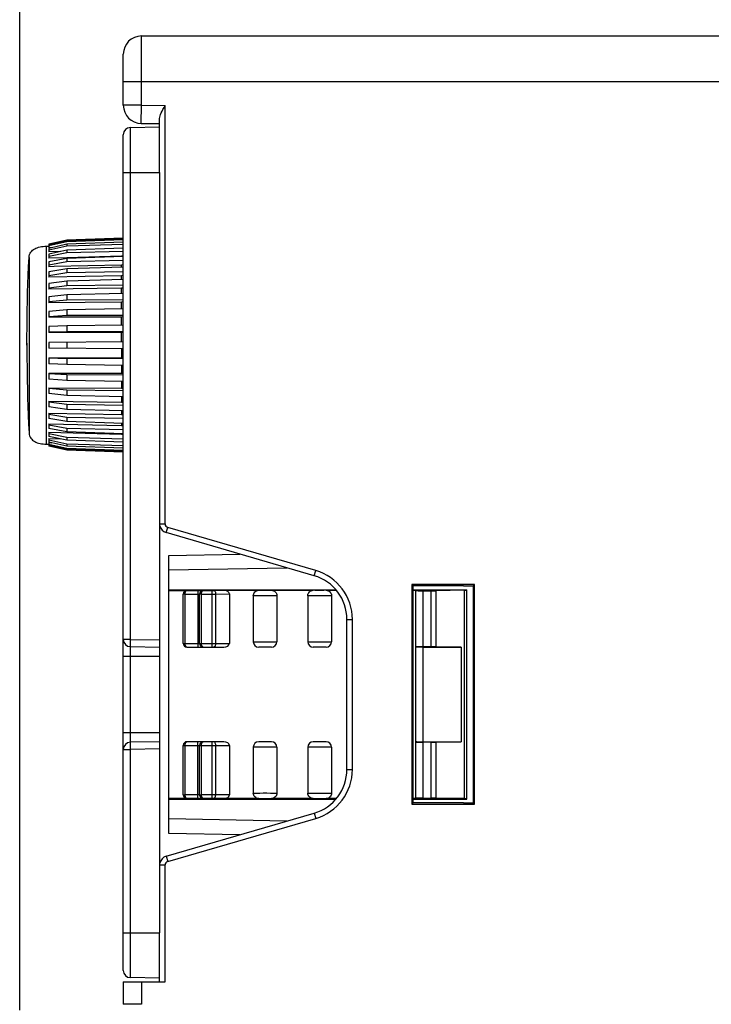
# Model space of a CAD drawing. Header units: inches. Extents: x 0 to 864, y 0 to 559.
# Tile 20 of 23: x 449 to 487, y 411 to 465. Entities that reach past the tile are written whole.
import ezdxf

# ---------------------------------------------------------------- set-up
doc = ezdxf.new("R2010")
doc.units = ezdxf.units.IN
doc.header["$LTSCALE"] = 10
doc.header["$MEASUREMENT"] = 0
doc.layers.add('DIMENSIONS', color=140, linetype='Continuous')
doc.styles.add('TEXTSTYLE_1', font='arial.ttf')
doc.dimstyles.get("Standard").update_dxf_attribs({"dimtxt": 6, "dimasz": 6.5, "dimexe": 2.5, "dimexo": 3.5, "dimgap": 1.25, "dimtad": 0, "dimtih": 1, "dimtoh": 1, "dimdec": 1, "dimzin": 0, "dimdsep": 46, "dimtxsty": 'Standard', "dimcen": 0, "dimadec": 0, "dimazin": 0, "dimtfac": 1, "dimtdec": 1, "dimtofl": 0, "dimtmove": 0, "dimatfit": 3, "dimfxl": 0, "dimtolj": 1, "dimtzin": 0, "dimarcsym": 0})

# ---------------------------------------------------------------- blocks, each defined once
blk = doc.blocks.new('*D58')
at = {"layer": 'DEFPOINTS', "color": 0}
for p in [(600.74, 514.045), (600.74, 463.96), (448.74, 407.207)]:
    blk.add_point(p, dxfattribs=at)
at = {"layer": 'DIMENSIONS', "color": 0, "lineweight": -2}
for p, q in [((448.74, 410.707), (448.74, 516.545)), ((600.74, 467.46), (600.74, 516.545)), ((455.24, 514.045), (513.561, 514.045)), ((594.24, 514.045), (535.919, 514.045))]:
    blk.add_line(p, q, dxfattribs=at)
at = {"layer": 'DIMENSIONS', "color": 0}
for points in [[(455.24, 515.128), (455.24, 512.961), (448.74, 514.045)], [(594.24, 515.128), (594.24, 512.961), (600.74, 514.045)]]:
    blk.add_solid(points, dxfattribs=at)
at = {"layer": 'DIMENSIONS', "color": 0, "char_height": 6, "attachment_point": 5, "style": 'TEXTSTYLE_1'}
for s, insert in [('\\A1;152.0', (524.74, 518.358)), ('\\A1;[5.98]', (524.74, 508.95))]:
    blk.add_mtext(s, dxfattribs=dict(at, insert=insert))

msp = doc.modelspace()

# ---------------------------------------------------------------- linework, layer by layer
for p, q in [((455.44, 460.451), (455.44, 464.26)), ((455.44, 464.26), (534.44, 464.26)), ((454.44, 460.451), (454.44, 463.26)), ((454.44, 461.76), (534.44, 461.76)), ((455.44, 460.451), (454.44, 460.451)), ((455.431, 459.451), (455.44, 460.451)), ((455.44, 460.451), (456.74, 460.44)), ((456.74, 437.435), (456.74, 460.44)), ((456.44, 456.76), (456.44, 459.728)), ((454.833, 459.232), (456.44, 459.26)), ((454.833, 459.232), (456.44, 459.26)), ((454.833, 431.088), (454.833, 459.232)), ((455.431, 459.451), (456.44, 459.442)), ((454.44, 412.888), (454.44, 458.832)), ((454.44, 456.76), (456.44, 456.76)), ((456.44, 456.76), (456.44, 430.66)), ((454.44, 453.148), (451.34, 453.04)), ((454.44, 453.105), (451.34, 452.994)), ((450.219, 452.703), (450.34, 452.707)), ((450.219, 441.816), (450.219, 452.703)), ((451.34, 453.04), (450.34, 452.807)), ((451.34, 452.994), (450.34, 452.763)), ((451.34, 452.943), (450.34, 452.715)), ((450.34, 452.807), (450.34, 452.614)), ((451.34, 452.807), (450.34, 452.584)), ((451.34, 452.706), (450.34, 452.488)), ((450.499, 452.619), (450.34, 452.614)), ((450.34, 452.584), (450.34, 452.391)), ((454.44, 453.046), (451.34, 452.943)), ((451.34, 452.994), (451.34, 452.943)), ((454.44, 452.919), (451.34, 452.807)), ((451.34, 452.807), (451.34, 452.706)), ((454.44, 452.801), (451.34, 452.706)), ((454.44, 452.593), (451.34, 452.484)), ((449.255, 452.073), (449.255, 442.446)), ((451.34, 452.484), (450.34, 452.273)), ((450.993, 452.411), (450.34, 452.391)), ((451.34, 452.336), (450.34, 452.133)), ((450.34, 452.273), (450.34, 452.042)), ((451.339, 452.068), (450.34, 452.042)), ((451.34, 452.032), (450.34, 451.839)), ((454.34, 452.149), (451.339, 452.068)), ((451.34, 452.484), (451.34, 452.336)), ((454.44, 452.42), (451.34, 452.336)), ((454.44, 452.135), (451.34, 452.032)), ((451.34, 452.032), (451.34, 451.84)), ((454.44, 452.174), (454.34, 452.149)), ((454.34, 452.132), (454.34, 452.149)), ((451.34, 451.84), (450.34, 451.657)), ((450.34, 451.839), (450.34, 451.574)), ((450.64, 451.581), (450.34, 451.574)), ((454.34, 451.666), (450.64, 451.581)), ((454.44, 451.911), (451.34, 451.84)), ((454.44, 451.558), (451.34, 451.462)), ((454.44, 451.689), (454.34, 451.666)), ((454.34, 451.555), (454.34, 451.666)), ((451.34, 451.462), (450.34, 451.292)), ((450.34, 451.292), (450.34, 451.001)), ((451.34, 451.231), (450.34, 451.073)), ((454.34, 451.074), (450.34, 451.001)), ((451.34, 451.462), (451.34, 451.231)), ((454.44, 451.289), (451.34, 451.231)), ((454.44, 451.094), (454.34, 451.074)), ((454.34, 450.872), (454.34, 451.074)), ((451.34, 450.789), (450.34, 450.646)), ((450.34, 450.646), (450.34, 450.335)), ((451.34, 450.525), (450.34, 450.395)), ((454.44, 450.875), (451.34, 450.789)), ((451.34, 450.789), (451.34, 450.525)), ((454.44, 450.567), (451.34, 450.525)), ((454.44, 450.405), (454.34, 450.389)), ((454.34, 450.389), (450.34, 450.335)), ((451.34, 450.029), (450.34, 449.916)), ((450.34, 449.916), (450.34, 449.594)), ((454.44, 450.103), (451.34, 450.029)), ((451.34, 450.029), (451.34, 449.738)), ((454.34, 450.1), (454.34, 450.389)), ((451.34, 449.738), (450.34, 449.641)), ((454.34, 449.626), (450.34, 449.594)), ((454.44, 449.763), (451.34, 449.738)), ((454.44, 449.638), (454.34, 449.626)), ((454.34, 449.259), (454.34, 449.626)), ((451.34, 449.201), (450.34, 449.121)), ((450.34, 449.121), (450.34, 448.795)), ((451.34, 448.89), (450.34, 448.827)), ((454.34, 448.805), (450.34, 448.795)), ((454.44, 449.261), (451.34, 449.201)), ((451.34, 449.201), (451.34, 448.89)), ((454.44, 448.898), (451.34, 448.89)), ((454.44, 448.813), (454.34, 448.805)), ((454.34, 448.368), (454.34, 448.805)), ((451.34, 448.325), (450.34, 448.28)), ((450.34, 448.28), (450.34, 447.959)), ((454.44, 448.369), (451.34, 448.325)), ((451.34, 448.325), (451.34, 448.003)), ((451.34, 448.003), (450.34, 447.975)), ((454.34, 447.946), (450.34, 447.959)), ((454.44, 447.993), (451.34, 448.003)), ((454.44, 447.95), (454.34, 447.946)), ((454.34, 447.449), (454.34, 447.946)), ((449.14, 447.376), (449.14, 447.26)), ((449.14, 447.26), (449.14, 447.127)), ((449.14, 447.26), (449.14, 447.128)), ((454.44, 447.45), (450.34, 447.414)), ((450.34, 447.414), (450.34, 447.105)), ((451.34, 447.423), (451.34, 447.096)), ((449.14, 447.128), (449.14, 446.99)), ((449.14, 446.99), (449.142, 446.426)), ((454.44, 447.069), (450.34, 447.105)), ((454.34, 447.07), (454.34, 446.573)), ((449.142, 446.426), (449.144, 446.163)), ((450.34, 446.561), (454.34, 446.573)), ((450.34, 446.561), (450.34, 446.239)), ((451.34, 446.517), (450.34, 446.545)), ((451.34, 446.194), (450.34, 446.239)), ((454.44, 446.527), (451.34, 446.517)), ((451.34, 446.517), (451.34, 446.194)), ((454.44, 446.15), (451.34, 446.194)), ((454.34, 446.573), (454.44, 446.57)), ((454.34, 446.152), (454.34, 445.714)), ((450.34, 445.724), (450.34, 445.398)), ((450.34, 445.724), (454.34, 445.714)), ((451.34, 445.629), (450.34, 445.693)), ((451.34, 445.629), (451.34, 445.318)), ((454.44, 445.621), (451.34, 445.629)), ((454.34, 445.714), (454.44, 445.707)), ((451.34, 445.318), (450.34, 445.398)), ((454.44, 445.259), (451.34, 445.318)), ((454.34, 445.261), (454.34, 444.894)), ((450.34, 444.925), (450.34, 444.603)), ((450.34, 444.925), (454.34, 444.894)), ((451.34, 444.781), (450.34, 444.879)), ((451.34, 444.49), (450.34, 444.603)), ((451.34, 444.781), (451.34, 444.49)), ((454.44, 444.756), (451.34, 444.781)), ((454.44, 444.417), (451.34, 444.49)), ((454.34, 444.894), (454.44, 444.881)), ((450.34, 444.184), (450.34, 443.874)), ((450.34, 444.184), (454.34, 444.131)), ((451.34, 443.995), (450.34, 444.124)), ((451.34, 443.995), (451.34, 443.73)), ((454.44, 443.953), (451.34, 443.995)), ((454.34, 444.419), (454.34, 444.131)), ((454.34, 444.131), (454.44, 444.115)), ((451.34, 443.73), (450.34, 443.874)), ((450.34, 443.519), (450.34, 443.228)), ((450.34, 443.519), (454.34, 443.445)), ((451.34, 443.288), (450.34, 443.446)), ((454.44, 443.645), (451.34, 443.73)), ((454.34, 443.647), (454.34, 443.445)), ((454.34, 443.445), (454.44, 443.426)), ((451.34, 443.057), (450.34, 443.228)), ((450.34, 442.945), (450.34, 442.681)), ((450.34, 442.945), (454.34, 442.854)), ((451.34, 442.68), (450.34, 442.862)), ((451.34, 443.288), (451.34, 443.057)), ((454.44, 443.231), (451.34, 443.288)), ((454.44, 442.961), (451.34, 443.057)), ((454.34, 442.965), (454.34, 442.854)), ((454.34, 442.854), (454.44, 442.831)), ((451.34, 442.488), (450.34, 442.681)), ((450.34, 442.478), (450.34, 442.246)), ((450.34, 442.478), (454.34, 442.37)), ((451.34, 442.184), (450.34, 442.387)), ((451.34, 442.68), (451.34, 442.488)), ((454.44, 442.608), (451.34, 442.68)), ((454.44, 442.384), (451.34, 442.488)), ((454.34, 442.387), (454.34, 442.37)), ((454.34, 442.37), (454.44, 442.345)), ((450.219, 441.816), (450.34, 441.812)), ((451.34, 442.036), (450.34, 442.246)), ((450.34, 442.129), (450.34, 441.936)), ((450.34, 442.129), (450.993, 442.109)), ((451.34, 441.813), (450.34, 442.031)), ((451.34, 441.712), (450.34, 441.936)), ((450.34, 441.905), (450.34, 441.712)), ((450.34, 441.905), (450.499, 441.9)), ((451.34, 441.576), (450.34, 441.805)), ((451.34, 441.525), (450.34, 441.756)), ((451.34, 442.184), (451.34, 442.036)), ((454.44, 442.1), (451.34, 442.184)), ((454.44, 441.927), (451.34, 442.036)), ((451.34, 441.813), (451.34, 441.712)), ((454.44, 441.719), (451.34, 441.813)), ((451.34, 441.48), (450.34, 441.712)), ((454.44, 441.601), (451.34, 441.712)), ((451.34, 441.576), (451.34, 441.525)), ((454.44, 441.474), (451.34, 441.576)), ((454.44, 441.414), (451.34, 441.525)), ((454.44, 441.372), (451.34, 441.48)), ((456.44, 437.435), (456.74, 437.435)), ((456.8, 436.955), (456.884, 437.243)), ((464.939, 434.584), (456.8, 436.955)), ((465.023, 434.872), (456.884, 437.243)), ((456.94, 435.707), (460.85, 435.775)), ((456.94, 420.412), (456.94, 435.707)), ((456.94, 434.907), (463.441, 435.021)), ((464.939, 434.584), (465.023, 434.872)), ((456.94, 433.81), (466.132, 433.81)), ((456.94, 433.782), (457.94, 433.782)), ((457.94, 433.779), (458.604, 433.779)), ((458.54, 433.779), (458.54, 430.66)), ((458.604, 433.779), (458.678, 433.779)), ((458.647, 433.626), (458.64, 433.574)), ((458.678, 433.779), (458.73, 433.778)), ((458.73, 433.778), (458.763, 433.778)), ((458.84, 433.774), (459.331, 433.774)), ((459.331, 433.774), (459.395, 433.775)), ((459.331, 430.66), (459.331, 433.774)), ((459.395, 433.775), (459.967, 433.784)), ((459.967, 433.784), (461.89, 433.785)), ((462.24, 433.779), (462.13, 433.779)), ((462.349, 433.779), (462.24, 433.779)), ((462.447, 433.78), (462.349, 433.779)), ((462.59, 433.785), (464.89, 433.787)), ((465.24, 433.781), (465.13, 433.781)), ((465.349, 433.781), (465.24, 433.781)), ((465.447, 433.782), (465.349, 433.781)), ((465.59, 433.787), (466.152, 433.787)), ((470.303, 434.097), (470.303, 422.022)), ((470.303, 434.097), (470.375, 434.025)), ((473.758, 434.097), (470.303, 434.097)), ((470.375, 434.025), (470.375, 422.095)), ((473.147, 434.024), (470.375, 434.025)), ((470.375, 433.81), (473.34, 433.81)), ((470.375, 433.79), (470.54, 433.79)), ((470.54, 422.329), (470.54, 433.79)), ((470.94, 430.684), (470.94, 433.761)), ((470.94, 433.761), (471.381, 433.761)), ((471.381, 430.684), (471.381, 433.761)), ((473.215, 433.79), (471.656, 433.763)), ((471.656, 430.682), (471.656, 433.763)), ((473.147, 434.024), (473.683, 434.022)), ((473.215, 422.33), (473.215, 433.79)), ((473.34, 422.31), (473.34, 433.81)), ((473.683, 434.022), (473.758, 434.097)), ((473.683, 434.022), (473.683, 422.097)), ((473.758, 422.022), (473.758, 434.097)), ((457.74, 430.86), (457.74, 433.577)), ((457.84, 433.579), (457.79, 433.578)), ((457.84, 430.86), (457.84, 433.579)), ((457.84, 433.579), (458.548, 433.579)), ((458.548, 433.579), (458.562, 433.579)), ((458.562, 433.579), (458.574, 433.579)), ((458.64, 430.86), (458.64, 433.572)), ((458.74, 433.574), (458.69, 433.574)), ((458.74, 433.574), (459.331, 433.575)), ((458.74, 430.86), (458.74, 433.574)), ((459.331, 433.575), (459.524, 433.575)), ((459.524, 433.575), (460.274, 433.586)), ((459.524, 430.86), (459.524, 433.575)), ((460.274, 433.586), (460.274, 430.86)), ((461.59, 433.485), (461.59, 430.96)), ((462.138, 433.479), (461.945, 433.479)), ((462.342, 433.479), (462.138, 433.479)), ((462.535, 433.48), (462.342, 433.479)), ((462.7, 433.481), (462.535, 433.48)), ((462.89, 433.485), (462.89, 430.96)), ((464.59, 433.487), (464.59, 430.96)), ((465.138, 433.481), (464.945, 433.481)), ((465.342, 433.481), (465.138, 433.481)), ((465.535, 433.481), (465.342, 433.481)), ((465.7, 433.483), (465.535, 433.481)), ((465.89, 433.487), (465.89, 430.96)), ((466.74, 423.935), (466.74, 432.184)), ((466.74, 432.184), (467.04, 432.184)), ((467.04, 423.935), (467.04, 432.184)), ((454.833, 431.088), (454.44, 431.088)), ((454.833, 431.088), (456.44, 431.06)), ((461.59, 430.96), (462.89, 430.96)), ((464.59, 430.96), (465.89, 430.96)), ((454.833, 425.432), (454.833, 430.688)), ((454.833, 430.688), (456.44, 430.66)), ((456.44, 430.66), (456.44, 425.46)), ((457.74, 430.86), (460.274, 430.86)), ((457.94, 430.66), (459.963, 430.66)), ((458.84, 430.66), (458.83, 430.661)), ((462.59, 430.66), (461.89, 430.66)), ((465.59, 430.66), (464.89, 430.66)), ((470.927, 425.46), (470.927, 430.66)), ((470.927, 430.66), (473.022, 430.66)), ((471.381, 430.684), (470.94, 430.684)), ((473.022, 430.66), (471.656, 430.682)), ((473.022, 430.66), (473.022, 425.46)), ((454.44, 430.16), (456.44, 430.16)), ((454.44, 425.96), (456.44, 425.96)), ((454.44, 425.032), (454.833, 425.032)), ((456.44, 425.46), (454.833, 425.432)), ((456.44, 425.06), (454.833, 425.032)), ((454.833, 412.488), (454.833, 425.032)), ((456.44, 425.46), (456.44, 414.96)), ((457.74, 422.542), (457.74, 425.26)), ((457.74, 425.26), (460.274, 425.26)), ((457.84, 422.541), (457.84, 425.26)), ((459.963, 425.46), (457.94, 425.46)), ((458.54, 422.34), (458.54, 425.46)), ((458.64, 422.547), (458.64, 425.26)), ((458.74, 422.545), (458.74, 425.26)), ((458.83, 425.459), (458.84, 425.46)), ((459.331, 422.345), (459.331, 425.46)), ((459.524, 422.545), (459.524, 425.26)), ((460.274, 425.26), (460.274, 422.533)), ((461.59, 425.16), (461.59, 422.635)), ((462.89, 425.16), (461.59, 425.16)), ((462.59, 425.46), (461.89, 425.46)), ((462.89, 425.16), (462.89, 422.634)), ((464.59, 425.16), (464.59, 422.633)), ((465.89, 425.16), (464.59, 425.16)), ((465.59, 425.46), (464.89, 425.46)), ((465.89, 425.16), (465.89, 422.632)), ((470.927, 425.46), (473.022, 425.46)), ((470.94, 422.359), (470.94, 425.435)), ((471.381, 425.435), (470.94, 425.435)), ((471.381, 422.359), (471.381, 425.435)), ((473.022, 425.46), (471.656, 425.437)), ((471.656, 422.357), (471.656, 425.437)), ((466.74, 423.935), (467.04, 423.935)), ((457.94, 422.337), (456.94, 422.338)), ((456.94, 422.31), (466.132, 422.31)), ((458.549, 422.54), (457.84, 422.541)), ((458.619, 422.34), (457.94, 422.341)), ((458.694, 422.341), (458.619, 422.34)), ((458.647, 422.494), (458.64, 422.545)), ((458.737, 422.341), (458.694, 422.341)), ((458.773, 422.342), (458.737, 422.341)), ((459.331, 422.545), (458.74, 422.545)), ((458.799, 422.343), (458.773, 422.342)), ((459.331, 422.345), (458.84, 422.345)), ((459.524, 422.545), (459.331, 422.545)), ((459.395, 422.345), (459.331, 422.345)), ((459.967, 422.336), (459.395, 422.345)), ((460.274, 422.533), (459.524, 422.545)), ((461.89, 422.335), (459.967, 422.336)), ((461.781, 422.639), (461.945, 422.64)), ((461.945, 422.64), (462.138, 422.641)), ((462.032, 422.34), (462.131, 422.34)), ((462.131, 422.34), (462.24, 422.341)), ((462.138, 422.641), (462.342, 422.641)), ((462.24, 422.341), (462.349, 422.34)), ((462.342, 422.641), (462.536, 422.64)), ((464.89, 422.333), (462.59, 422.334)), ((464.781, 422.637), (464.945, 422.638)), ((464.945, 422.638), (465.138, 422.639)), ((465.032, 422.338), (465.131, 422.339)), ((465.131, 422.339), (465.24, 422.339)), ((465.138, 422.639), (465.342, 422.639)), ((465.24, 422.339), (465.349, 422.338)), ((465.342, 422.639), (465.536, 422.638)), ((466.152, 422.332), (465.59, 422.332)), ((470.54, 422.329), (470.375, 422.33)), ((470.375, 422.31), (473.34, 422.31)), ((470.94, 422.359), (471.381, 422.359)), ((473.215, 422.33), (471.656, 422.357)), ((470.375, 422.095), (470.303, 422.022)), ((470.303, 422.022), (473.758, 422.022)), ((473.147, 422.095), (470.375, 422.095)), ((473.147, 422.095), (473.683, 422.097)), ((473.683, 422.097), (473.758, 422.022)), ((456.8, 419.165), (464.939, 421.535)), ((456.884, 418.877), (465.023, 421.247)), ((463.441, 421.099), (456.94, 421.212)), ((464.939, 421.535), (465.023, 421.247)), ((460.85, 420.344), (456.94, 420.412)), ((456.8, 419.165), (456.884, 418.877)), ((456.44, 418.685), (456.74, 418.685)), ((456.74, 412.26), (456.74, 418.685)), ((454.44, 414.96), (456.44, 414.96)), ((456.44, 412.26), (456.44, 414.96)), ((454.44, 412.26), (454.44, 411.026)), ((454.44, 412.26), (456.74, 412.26)), ((456.44, 412.46), (454.833, 412.488)), ((455.44, 412.26), (455.44, 411.023)), ((455.44, 411.023), (454.44, 411.026))]:
    msp.add_line(p, q)
for points in [[(456.44, 459.728), (456.446, 459.794), (456.464, 459.866), (456.492, 459.946), (456.528, 460.033), (456.572, 460.125), (456.623, 460.224), (456.68, 460.329), (456.74, 460.44)], [(449.255, 452.073), (449.267, 452.163), (449.288, 452.243), (449.318, 452.313), (449.356, 452.376), (449.4, 452.432), (449.451, 452.481), (449.508, 452.524), (449.57, 452.561), (449.637, 452.594), (449.708, 452.621), (449.784, 452.644), (449.864, 452.664), (449.948, 452.679), (450.035, 452.69), (450.125, 452.698), (450.219, 452.703)], [(449.14, 447.26), (449.141, 447.742), (449.143, 448.224), (449.147, 448.706), (449.153, 449.187), (449.161, 449.669), (449.171, 450.15), (449.185, 450.632), (449.203, 451.113), (449.226, 451.593), (449.255, 452.073)], [(449.144, 446.158), (449.147, 445.814), (449.153, 445.332), (449.161, 444.851), (449.171, 444.369), (449.185, 443.888), (449.203, 443.407), (449.226, 442.926), (449.255, 442.446)], [(449.255, 442.446), (449.267, 442.357), (449.288, 442.277), (449.318, 442.206), (449.356, 442.143), (449.4, 442.088), (449.451, 442.039), (449.508, 441.996), (449.57, 441.958), (449.637, 441.926), (449.708, 441.898), (449.784, 441.875), (449.864, 441.856), (449.948, 441.841), (450.035, 441.829), (450.125, 441.821), (450.219, 441.816)], [(457.75, 433.641), (457.747, 433.628), (457.744, 433.615), (457.742, 433.602), (457.74, 433.59), (457.74, 433.577)], [(457.94, 433.779), (457.926, 433.778), (457.913, 433.777), (457.899, 433.774), (457.886, 433.771), (457.874, 433.767), (457.861, 433.762), (457.849, 433.756), (457.838, 433.75), (457.827, 433.743), (457.816, 433.735), (457.806, 433.727), (457.797, 433.718), (457.789, 433.708), (457.781, 433.699), (457.773, 433.688), (457.767, 433.677), (457.76, 433.665), (457.755, 433.653), (457.75, 433.641)], [(457.84, 433.579), (457.84, 433.592), (457.841, 433.606), (457.843, 433.62), (457.844, 433.634), (457.847, 433.647), (457.849, 433.661), (457.853, 433.673), (457.856, 433.686), (457.86, 433.697), (457.865, 433.708), (457.869, 433.718), (457.874, 433.727), (457.88, 433.736), (457.885, 433.744), (457.891, 433.752), (457.898, 433.759), (457.904, 433.764), (457.911, 433.769), (457.918, 433.773), (457.925, 433.776), (457.933, 433.778), (457.94, 433.779)], [(458.65, 433.636), (458.647, 433.623), (458.644, 433.61), (458.642, 433.598), (458.64, 433.585), (458.64, 433.572)], [(458.84, 433.774), (458.788, 433.767), (458.74, 433.747), (458.699, 433.716), (458.667, 433.674), (458.647, 433.626)], [(458.84, 433.774), (458.826, 433.774), (458.813, 433.772), (458.799, 433.77), (458.786, 433.766), (458.774, 433.762), (458.761, 433.757), (458.749, 433.751), (458.738, 433.745), (458.727, 433.738), (458.716, 433.73), (458.706, 433.722), (458.697, 433.713), (458.689, 433.704), (458.681, 433.694), (458.673, 433.683), (458.667, 433.672), (458.66, 433.661), (458.655, 433.648), (458.65, 433.636)], [(458.74, 433.574), (458.74, 433.588), (458.741, 433.601), (458.743, 433.615), (458.744, 433.629), (458.747, 433.643), (458.749, 433.656), (458.753, 433.669), (458.756, 433.681), (458.76, 433.692), (458.765, 433.703), (458.769, 433.713), (458.774, 433.723), (458.78, 433.731), (458.785, 433.74), (458.791, 433.747), (458.798, 433.754), (458.804, 433.76), (458.811, 433.765), (458.818, 433.769), (458.825, 433.772), (458.831, 433.773)], [(458.763, 433.778), (458.794, 433.777), (458.807, 433.777), (458.819, 433.776), (458.828, 433.776), (458.835, 433.775), (458.839, 433.775), (458.84, 433.774)], [(459.395, 433.775), (459.428, 433.768), (459.459, 433.747), (459.485, 433.715), (459.506, 433.674), (459.519, 433.626), (459.524, 433.575)], [(461.59, 433.485), (461.596, 433.544), (461.613, 433.599), (461.64, 433.651), (461.678, 433.697), (461.723, 433.734), (461.775, 433.762), (461.83, 433.779), (461.89, 433.785)], [(462.13, 433.779), (462.032, 433.78), (461.99, 433.781), (461.955, 433.781), (461.926, 433.782), (461.906, 433.783), (461.894, 433.784), (461.89, 433.785)], [(462.59, 433.785), (462.586, 433.784), (462.574, 433.783), (462.553, 433.782), (462.525, 433.782), (462.489, 433.781), (462.447, 433.78)], [(462.59, 433.785), (462.649, 433.779), (462.705, 433.762), (462.757, 433.734), (462.802, 433.697), (462.84, 433.651), (462.867, 433.6), (462.884, 433.545), (462.89, 433.485)], [(464.59, 433.487), (464.596, 433.546), (464.613, 433.601), (464.64, 433.653), (464.678, 433.698), (464.723, 433.736), (464.775, 433.764), (464.83, 433.78), (464.89, 433.787)], [(465.13, 433.781), (465.032, 433.782), (464.99, 433.782), (464.955, 433.783), (464.926, 433.784), (464.906, 433.785), (464.894, 433.786), (464.89, 433.787)], [(465.59, 433.787), (465.586, 433.786), (465.574, 433.785), (465.553, 433.784), (465.525, 433.783), (465.489, 433.783), (465.447, 433.782)], [(465.59, 433.787), (465.649, 433.781), (465.705, 433.764), (465.757, 433.736), (465.802, 433.699), (465.84, 433.653), (465.867, 433.601), (465.884, 433.546), (465.89, 433.487)], [(457.79, 433.578), (457.769, 433.578), (457.753, 433.578), (457.743, 433.577), (457.74, 433.577)], [(458.574, 433.579), (458.586, 433.579), (458.592, 433.579), (458.598, 433.578), (458.603, 433.578), (458.609, 433.578), (458.615, 433.578), (458.62, 433.577), (458.625, 433.577), (458.629, 433.577), (458.633, 433.576), (458.636, 433.576), (458.638, 433.575), (458.64, 433.575), (458.64, 433.574)], [(458.69, 433.574), (458.669, 433.573), (458.653, 433.573), (458.643, 433.573), (458.64, 433.572)], [(461.945, 433.479), (461.78, 433.481), (461.714, 433.481), (461.66, 433.482), (461.622, 433.483), (461.598, 433.484), (461.59, 433.485)], [(462.89, 433.485), (462.882, 433.484), (462.858, 433.483), (462.819, 433.482), (462.766, 433.482), (462.7, 433.481)], [(464.945, 433.481), (464.78, 433.482), (464.714, 433.483), (464.66, 433.484), (464.622, 433.485), (464.598, 433.486), (464.59, 433.487)], [(465.89, 433.487), (465.882, 433.486), (465.858, 433.485), (465.819, 433.484), (465.766, 433.483), (465.7, 433.483)], [(454.833, 430.688), (454.832, 430.696), (454.831, 430.718), (454.83, 430.755), (454.83, 430.805), (454.83, 430.866), (454.831, 430.935), (454.832, 431.01), (454.833, 431.088)], [(457.94, 430.66), (457.931, 430.661), (457.922, 430.663), (457.914, 430.667), (457.907, 430.671), (457.9, 430.677), (457.893, 430.683), (457.887, 430.69), (457.881, 430.698), (457.876, 430.706), (457.871, 430.716), (457.866, 430.726), (457.861, 430.737), (457.857, 430.748), (457.853, 430.76), (457.85, 430.772), (457.847, 430.785), (457.845, 430.797), (457.843, 430.81), (457.842, 430.822), (457.841, 430.834), (457.84, 430.847), (457.84, 430.86)], [(458.83, 430.661), (458.822, 430.663), (458.814, 430.667), (458.807, 430.671), (458.8, 430.677), (458.793, 430.683), (458.787, 430.69), (458.781, 430.698), (458.776, 430.706), (458.771, 430.716), (458.766, 430.726), (458.761, 430.737), (458.757, 430.748), (458.753, 430.76), (458.75, 430.772), (458.747, 430.785), (458.745, 430.797), (458.743, 430.81), (458.742, 430.822), (458.741, 430.834), (458.74, 430.847), (458.74, 430.86)], [(459.524, 430.86), (459.521, 430.821), (459.514, 430.783), (459.502, 430.749), (459.486, 430.718), (459.467, 430.693), (459.444, 430.675), (459.42, 430.664), (459.395, 430.66)], [(454.833, 425.032), (454.832, 425.11), (454.831, 425.185), (454.83, 425.255), (454.83, 425.316), (454.83, 425.365), (454.831, 425.402), (454.832, 425.424), (454.833, 425.432)], [(457.84, 425.26), (457.84, 425.273), (457.841, 425.285), (457.842, 425.297), (457.843, 425.31), (457.845, 425.322), (457.847, 425.335), (457.85, 425.347), (457.853, 425.359), (457.857, 425.371), (457.861, 425.383), (457.866, 425.393), (457.871, 425.404), (457.876, 425.413), (457.881, 425.422), (457.887, 425.429), (457.893, 425.437), (457.9, 425.443), (457.907, 425.448), (457.914, 425.453), (457.922, 425.457), (457.931, 425.459), (457.94, 425.46)], [(458.74, 425.26), (458.74, 425.273), (458.741, 425.285), (458.742, 425.297), (458.743, 425.31), (458.745, 425.322), (458.747, 425.335), (458.75, 425.347), (458.753, 425.359), (458.757, 425.371), (458.761, 425.383), (458.766, 425.393), (458.771, 425.404), (458.776, 425.413), (458.781, 425.422), (458.787, 425.429), (458.793, 425.437), (458.8, 425.443), (458.807, 425.448), (458.814, 425.453), (458.822, 425.457), (458.83, 425.459)], [(459.524, 425.26), (459.521, 425.299), (459.514, 425.336), (459.502, 425.371), (459.486, 425.401), (459.467, 425.426), (459.444, 425.445), (459.42, 425.456), (459.395, 425.46)], [(457.74, 422.542), (457.74, 422.53), (457.742, 422.517), (457.744, 422.504), (457.747, 422.491), (457.751, 422.478), (457.755, 422.466)], [(457.74, 422.542), (457.743, 422.542), (457.753, 422.542), (457.769, 422.542), (457.79, 422.541), (457.814, 422.541), (457.84, 422.541)], [(457.755, 422.466), (457.761, 422.454), (457.767, 422.442), (457.774, 422.431), (457.782, 422.42), (457.79, 422.41), (457.798, 422.401), (457.807, 422.392), (457.817, 422.384), (457.828, 422.376), (457.84, 422.368), (457.853, 422.361), (457.867, 422.355), (457.883, 422.35), (457.9, 422.345), (457.919, 422.342), (457.94, 422.341)], [(457.94, 422.341), (457.929, 422.342), (457.918, 422.346), (457.909, 422.351), (457.901, 422.358), (457.893, 422.365), (457.887, 422.373), (457.881, 422.382), (457.875, 422.391), (457.87, 422.4), (457.865, 422.41), (457.861, 422.421), (457.857, 422.432), (457.853, 422.445), (457.85, 422.458), (457.847, 422.471), (457.845, 422.485), (457.843, 422.499), (457.841, 422.513), (457.84, 422.527), (457.84, 422.541)], [(458.64, 422.545), (458.64, 422.545), (458.639, 422.545), (458.638, 422.544), (458.637, 422.544), (458.635, 422.544), (458.633, 422.543), (458.63, 422.543), (458.627, 422.543), (458.622, 422.542), (458.618, 422.542), (458.612, 422.542), (458.606, 422.541), (458.599, 422.541), (458.591, 422.541), (458.583, 422.541), (458.575, 422.541), (458.566, 422.54), (458.558, 422.54), (458.549, 422.54)], [(458.64, 422.547), (458.64, 422.534), (458.642, 422.522), (458.644, 422.509), (458.647, 422.496), (458.651, 422.483), (458.655, 422.47)], [(458.64, 422.547), (458.643, 422.547), (458.653, 422.547), (458.669, 422.546), (458.69, 422.546), (458.714, 422.546), (458.74, 422.545)], [(458.84, 422.345), (458.788, 422.352), (458.74, 422.372), (458.699, 422.404), (458.667, 422.445), (458.647, 422.494)], [(458.655, 422.47), (458.661, 422.458), (458.667, 422.446), (458.674, 422.435), (458.682, 422.425), (458.69, 422.415), (458.698, 422.406), (458.707, 422.397), (458.717, 422.388), (458.728, 422.381), (458.74, 422.373), (458.753, 422.366), (458.767, 422.36), (458.783, 422.354), (458.8, 422.35), (458.819, 422.347), (458.84, 422.345)], [(458.84, 422.345), (458.829, 422.347), (458.818, 422.351), (458.809, 422.356), (458.801, 422.363), (458.793, 422.37), (458.787, 422.378), (458.781, 422.386), (458.775, 422.395), (458.77, 422.405), (458.765, 422.415), (458.761, 422.426), (458.757, 422.437), (458.753, 422.449), (458.75, 422.462), (458.747, 422.476), (458.745, 422.49), (458.743, 422.504), (458.741, 422.518), (458.74, 422.532), (458.74, 422.545)], [(458.84, 422.345), (458.839, 422.345), (458.838, 422.345), (458.835, 422.344), (458.831, 422.344), (458.825, 422.344), (458.818, 422.343), (458.81, 422.343), (458.799, 422.343)], [(459.395, 422.345), (459.428, 422.352), (459.459, 422.372), (459.485, 422.404), (459.506, 422.445), (459.519, 422.493), (459.524, 422.545)], [(461.59, 422.635), (461.598, 422.636), (461.622, 422.637), (461.661, 422.637), (461.714, 422.638), (461.781, 422.639)], [(461.89, 422.335), (461.83, 422.341), (461.775, 422.358), (461.723, 422.386), (461.678, 422.423), (461.64, 422.469), (461.613, 422.52), (461.596, 422.575), (461.59, 422.635)], [(461.89, 422.335), (461.894, 422.336), (461.906, 422.337), (461.926, 422.337), (461.955, 422.338), (461.991, 422.339), (462.032, 422.34)], [(462.349, 422.34), (462.448, 422.339), (462.49, 422.339), (462.525, 422.338), (462.554, 422.337), (462.574, 422.336), (462.586, 422.335), (462.59, 422.334)], [(462.536, 422.64), (462.7, 422.639), (462.766, 422.638), (462.82, 422.637), (462.859, 422.636), (462.882, 422.635), (462.89, 422.634)], [(462.89, 422.634), (462.884, 422.575), (462.867, 422.52), (462.84, 422.468), (462.802, 422.422), (462.757, 422.385), (462.705, 422.357), (462.649, 422.34), (462.59, 422.334)], [(464.59, 422.633), (464.598, 422.634), (464.622, 422.635), (464.661, 422.636), (464.714, 422.636), (464.781, 422.637)], [(464.89, 422.333), (464.83, 422.339), (464.775, 422.356), (464.723, 422.384), (464.678, 422.421), (464.64, 422.467), (464.613, 422.519), (464.596, 422.574), (464.59, 422.633)], [(464.89, 422.333), (464.894, 422.334), (464.906, 422.335), (464.926, 422.336), (464.955, 422.336), (464.991, 422.337), (465.032, 422.338)], [(465.349, 422.338), (465.448, 422.338), (465.49, 422.337), (465.525, 422.336), (465.554, 422.335), (465.574, 422.334), (465.586, 422.333), (465.59, 422.332)], [(465.536, 422.638), (465.7, 422.637), (465.766, 422.636), (465.82, 422.635), (465.859, 422.634), (465.882, 422.633), (465.89, 422.632)], [(465.89, 422.632), (465.884, 422.573), (465.867, 422.518), (465.84, 422.466), (465.802, 422.421), (465.757, 422.383), (465.705, 422.355), (465.649, 422.339), (465.59, 422.332)]]:
    msp.add_lwpolyline(points)
for centre, radius, start, end in [((455.44, 463.26), 1, 90, 180), ((455.44, 460.451), 1, 180, 269.5), ((454.84, 458.832), 0.4, 91, 180), ((456.94, 437.435), 0.2, 180, 253.7612), ((456.94, 437.435), 0.5, 192.2936, 253.7612), ((464.24, 432.184), 2.8, 0, 73.7612), ((464.24, 432.184), 2.5, 0, 73.7612), ((454.84, 431.088), 0.4, 180, 269), ((461.89, 430.96), 0.3, 180, 270), ((462.59, 430.96), 0.3, 270, 0), ((464.89, 430.96), 0.3, 180, 270), ((465.59, 430.96), 0.3, 270, 0), ((457.94, 430.86), 0.2, 180, 270), ((458.84, 430.86), 0.2, 180, 270.0088), ((454.84, 425.032), 0.4, 91, 180), ((457.94, 425.26), 0.2, 90, 180), ((458.84, 425.26), 0.2, 89.9912, 180), ((461.89, 425.16), 0.3, 90, 180), ((462.59, 425.16), 0.3, 0, 90), ((464.89, 425.16), 0.3, 90, 180), ((465.59, 425.16), 0.3, 0, 90), ((464.24, 423.935), 2.5, 286.2388, 0), ((464.24, 423.935), 2.8, 286.2388, 0), ((456.94, 418.685), 0.5, 106.2388, 167.7065), ((456.94, 418.685), 0.2, 106.2388, 180), ((454.84, 412.888), 0.4, 180, 269)]:
    msp.add_arc(centre, radius, start, end)
for centre, major_axis, ratio, start_param, end_param in [((457.94, 433.582), (0, 0.2), 0.999848, 0.000609, 1.570796), ((459.963, 433.584), (0.311, 0.005), 0.642744, -0.009799, 1.548027), ((470.94, 433.768), (0.4, 0), 0.017444, 3.141582, 4.712378), ((471.381, 433.768), (0.4, 0), 0.017444, -1.570807, -0.813972), ((472.94, 433.795), (0.4, 0), 0.017444, -0.813972, -0.000011), ((459.963, 430.86), (0.311, 0), 0.642788, -1.570796, 0), ((470.94, 430.677), (0.4, 0), 0.017455, 1.570796, 3.141593), ((470.927, 430.653), (0.4, 0), 0.017455, 1.570796, 2.888912), ((471.381, 430.677), (0.4, 0), 0.017455, 0.813962, 1.570796), ((459.963, 425.26), (0.311, 0), 0.642788, 0, 1.570796), ((470.927, 425.467), (0.4, 0), 0.017455, -2.888912, -1.570796), ((470.94, 425.442), (0.4, 0), 0.017455, -3.141593, -1.570796), ((471.381, 425.442), (0.4, 0), 0.017455, -1.570796, -0.813962), ((457.94, 422.537), (0, 0.2), 0.999848, -4.712389, -3.142202), ((459.963, 422.536), (0.311, -0.005), 0.642744, -1.548027, 0.009799), ((470.94, 422.352), (0.4, 0), 0.017444, 1.570807, 3.141603), ((471.381, 422.352), (0.4, 0), 0.017444, 0.813972, 1.570807), ((472.94, 422.325), (0.4, 0), 0.017444, 0.000011, 0.813972)]:
    msp.add_ellipse(centre, major_axis=major_axis, ratio=ratio, start_param=start_param, end_param=end_param)

# ---------------------------------------------------------------- dimensions: what is measured, and where the dimension line sits
at = {"layer": 'DIMENSIONS'}
dim = msp.add_linear_dim(base=(600.74, 514.045), p1=(448.74, 407.207), p2=(600.74, 463.96), dimstyle='Standard', override={"dimpost": '\\X', "dimtxsty": 'TEXTSTYLE_1'}, dxfattribs=at)
dim.commit()
dim.dimension.update_dxf_attribs({"geometry": '*D58', "text_midpoint": (524.74, 514.045)})

doc.saveas('drawing.dxf')
